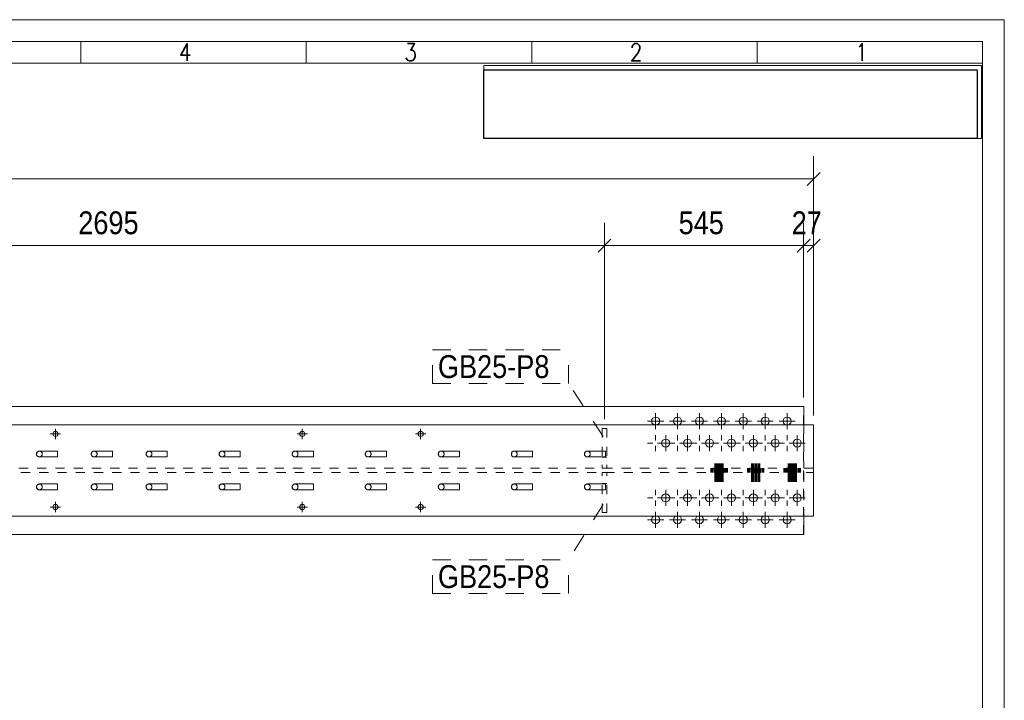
# Model space of a CAD drawing. Header units: millimetres. Extents: x 2 to 405, y 5 to 282.
# Tile 11 of 11: x 297 to 405, y 208 to 282. Entities that reach past the tile are written whole.
import ezdxf

# ---------------------------------------------------------------- set-up
doc = ezdxf.new("R2010")
doc.units = ezdxf.units.MM
for name, pattern in [('XKITLINE00', [0]), ('XKITLINE01', [4, 1, -1, 1, -1]), ('XKITLINE02', [4, 2, -2])]:
    doc.linetypes.add(name, pattern=pattern)
for name, color, linetype, lineweight in [('Bolt', 7, 'Continuous', 0), ('DrawingSheet', 5, 'Continuous', 0), ('OtherObjectType', 1, 'Continuous', 0), ('Part', 2, 'Continuous', 0), ('PartMark', 3, 'Continuous', 0), ('Z-DIMENSIONS', 1, 'Continuous', 0)]:
    doc.layers.add(name, color=color, linetype=linetype, lineweight=lineweight)
doc.styles.add('ARIAL', font='ARIAL.TTF')
doc.styles.add('ROMANS', font='ROMANS__.TTF')
picture_1 = doc.add_image_def('image1.jpg', size_in_pixel=(1304, 175))

# ---------------------------------------------------------------- blocks, each defined once
blk = doc.blocks.new('*A138')
at = {"layer": 'Part', "linetype": 'XKITLINE00', "lineweight": 0}
for p, q in [((383.04, 239.66), (45.32, 239.66)), ((383.04, 239.66), (383.04, 237.66)), ((45.32, 237.66), (384.12, 237.66)), ((384.12, 237.66), (384.12, 227.66)), ((384.12, 227.66), (45.32, 227.66)), ((383.04, 227.66), (383.04, 225.66)), ((383.04, 225.66), (45.32, 225.66))]:
    blk.add_line(p, q, dxfattribs=at)
at = {"layer": 'Part', "linetype": 'XKITLINE01', "lineweight": 0}
for p, q in [((383.02, 225.66), (383.02, 239.66)), ((383.04, 237.66), (383.04, 232.9)), ((384.1, 232.9), (384.1, 237.66)), ((384.1, 232.9), (45.32, 232.9)), ((45.32, 232.42), (384.1, 232.42)), ((383.04, 232.42), (383.04, 227.66)), ((384.1, 232.42), (384.1, 227.66))]:
    blk.add_line(p, q, dxfattribs=at)
blk = doc.blocks.new('*A142')
at = {"layer": 'Part', "linetype": 'XKITLINE00', "lineweight": 0}
for p, q in [((319.02, 230.86), (319.12, 231.09)), ((319.12, 230.63), (319.02, 230.86)), ((319.34, 231.18), (319.12, 231.09)), ((321.34, 231.18), (319.34, 231.18)), ((321.34, 231.18), (321.34, 231.09)), ((321.34, 231.09), (321.34, 230.86)), ((321.34, 230.86), (321.34, 230.63)), ((319.34, 230.54), (319.12, 230.63)), ((321.34, 230.54), (319.34, 230.54)), ((321.34, 230.63), (321.34, 230.54))]:
    blk.add_line(p, q, dxfattribs=at)
at = {"layer": 'Part', "linetype": 'XKITLINE01', "lineweight": 0}
for p, q in [((321.34, 231.09), (321.34, 231.18)), ((321.34, 230.86), (321.34, 231.09)), ((321.34, 230.63), (321.34, 230.86)), ((321.34, 230.54), (321.34, 230.63))]:
    blk.add_line(p, q, dxfattribs=at)
for start, end in [(135, 315), (315, 135)]:
    blk.add_arc((319.34, 230.86), 0.32, start, end, dxfattribs=at)
blk = doc.blocks.new('*A143')
at = {"layer": 'Part', "linetype": 'XKITLINE00', "lineweight": 0}
for p, q in [((319.02, 234.46), (319.12, 234.69)), ((319.12, 234.23), (319.02, 234.46)), ((319.34, 234.78), (319.12, 234.69)), ((319.34, 234.14), (319.12, 234.23)), ((321.34, 234.78), (319.34, 234.78)), ((321.34, 234.14), (319.34, 234.14)), ((321.34, 234.78), (321.34, 234.69)), ((321.34, 234.69), (321.34, 234.46)), ((321.34, 234.46), (321.34, 234.23)), ((321.34, 234.23), (321.34, 234.14))]:
    blk.add_line(p, q, dxfattribs=at)
at = {"layer": 'Part', "linetype": 'XKITLINE01', "lineweight": 0}
for p, q in [((321.34, 234.69), (321.34, 234.78)), ((321.34, 234.46), (321.34, 234.69)), ((321.34, 234.23), (321.34, 234.46)), ((321.34, 234.14), (321.34, 234.23))]:
    blk.add_line(p, q, dxfattribs=at)
for start, end in [(135, 315), (315, 135)]:
    blk.add_arc((319.34, 234.46), 0.32, start, end, dxfattribs=at)
blk = doc.blocks.new('*A144')
at = {"layer": 'Part', "linetype": 'XKITLINE00', "lineweight": 0}
for p, q in [((327.02, 230.86), (327.12, 231.09)), ((327.12, 230.63), (327.02, 230.86)), ((327.34, 231.18), (327.12, 231.09)), ((329.34, 231.18), (327.34, 231.18)), ((329.34, 231.18), (329.34, 231.09)), ((329.34, 231.09), (329.34, 230.86)), ((329.34, 230.86), (329.34, 230.63)), ((327.34, 230.54), (327.12, 230.63)), ((329.34, 230.54), (327.34, 230.54)), ((329.34, 230.63), (329.34, 230.54))]:
    blk.add_line(p, q, dxfattribs=at)
at = {"layer": 'Part', "linetype": 'XKITLINE01', "lineweight": 0}
for p, q in [((329.34, 231.09), (329.34, 231.18)), ((329.34, 230.86), (329.34, 231.09)), ((329.34, 230.63), (329.34, 230.86)), ((329.34, 230.54), (329.34, 230.63))]:
    blk.add_line(p, q, dxfattribs=at)
for start, end in [(135, 315), (315, 135)]:
    blk.add_arc((327.34, 230.86), 0.32, start, end, dxfattribs=at)
blk = doc.blocks.new('*A145')
at = {"layer": 'Part', "linetype": 'XKITLINE00', "lineweight": 0}
for p, q in [((327.02, 234.46), (327.12, 234.69)), ((327.12, 234.23), (327.02, 234.46)), ((327.34, 234.78), (327.12, 234.69)), ((327.34, 234.14), (327.12, 234.23)), ((329.34, 234.78), (327.34, 234.78)), ((329.34, 234.14), (327.34, 234.14)), ((329.34, 234.78), (329.34, 234.69)), ((329.34, 234.69), (329.34, 234.46)), ((329.34, 234.46), (329.34, 234.23)), ((329.34, 234.23), (329.34, 234.14))]:
    blk.add_line(p, q, dxfattribs=at)
at = {"layer": 'Part', "linetype": 'XKITLINE01', "lineweight": 0}
for p, q in [((329.34, 234.69), (329.34, 234.78)), ((329.34, 234.46), (329.34, 234.69)), ((329.34, 234.23), (329.34, 234.46)), ((329.34, 234.14), (329.34, 234.23))]:
    blk.add_line(p, q, dxfattribs=at)
for start, end in [(135, 315), (315, 135)]:
    blk.add_arc((327.34, 234.46), 0.32, start, end, dxfattribs=at)
blk = doc.blocks.new('*A146')
at = {"layer": 'Part', "linetype": 'XKITLINE00', "lineweight": 0}
for p, q in [((335.02, 230.86), (335.12, 231.09)), ((335.12, 230.63), (335.02, 230.86)), ((335.34, 231.18), (335.12, 231.09)), ((337.34, 231.18), (335.34, 231.18)), ((337.34, 231.18), (337.34, 231.09)), ((337.34, 231.09), (337.34, 230.86)), ((337.34, 230.86), (337.34, 230.63)), ((335.34, 230.54), (335.12, 230.63)), ((337.34, 230.54), (335.34, 230.54)), ((337.34, 230.63), (337.34, 230.54))]:
    blk.add_line(p, q, dxfattribs=at)
at = {"layer": 'Part', "linetype": 'XKITLINE01', "lineweight": 0}
for p, q in [((337.34, 231.09), (337.34, 231.18)), ((337.34, 230.86), (337.34, 231.09)), ((337.34, 230.63), (337.34, 230.86)), ((337.34, 230.54), (337.34, 230.63))]:
    blk.add_line(p, q, dxfattribs=at)
for start, end in [(135, 315), (315, 135)]:
    blk.add_arc((335.34, 230.86), 0.32, start, end, dxfattribs=at)
blk = doc.blocks.new('*A147')
at = {"layer": 'Part', "linetype": 'XKITLINE00', "lineweight": 0}
for p, q in [((335.02, 234.46), (335.12, 234.69)), ((335.12, 234.23), (335.02, 234.46)), ((335.34, 234.78), (335.12, 234.69)), ((335.34, 234.14), (335.12, 234.23)), ((337.34, 234.78), (335.34, 234.78)), ((337.34, 234.14), (335.34, 234.14)), ((337.34, 234.78), (337.34, 234.69)), ((337.34, 234.69), (337.34, 234.46)), ((337.34, 234.46), (337.34, 234.23)), ((337.34, 234.23), (337.34, 234.14))]:
    blk.add_line(p, q, dxfattribs=at)
at = {"layer": 'Part', "linetype": 'XKITLINE01', "lineweight": 0}
for p, q in [((337.34, 234.69), (337.34, 234.78)), ((337.34, 234.46), (337.34, 234.69)), ((337.34, 234.23), (337.34, 234.46)), ((337.34, 234.14), (337.34, 234.23))]:
    blk.add_line(p, q, dxfattribs=at)
for start, end in [(135, 315), (315, 135)]:
    blk.add_arc((335.34, 234.46), 0.32, start, end, dxfattribs=at)
blk = doc.blocks.new('*A148')
at = {"layer": 'Part', "linetype": 'XKITLINE00', "lineweight": 0}
for p, q in [((343.02, 230.86), (343.12, 231.09)), ((343.12, 230.63), (343.02, 230.86)), ((343.34, 231.18), (343.12, 231.09)), ((345.34, 231.18), (343.34, 231.18)), ((345.34, 231.18), (345.34, 231.09)), ((345.34, 231.09), (345.34, 230.86)), ((345.34, 230.86), (345.34, 230.63)), ((343.34, 230.54), (343.12, 230.63)), ((345.34, 230.54), (343.34, 230.54)), ((345.34, 230.63), (345.34, 230.54))]:
    blk.add_line(p, q, dxfattribs=at)
at = {"layer": 'Part', "linetype": 'XKITLINE01', "lineweight": 0}
for p, q in [((345.34, 231.09), (345.34, 231.18)), ((345.34, 230.86), (345.34, 231.09)), ((345.34, 230.63), (345.34, 230.86)), ((345.34, 230.54), (345.34, 230.63))]:
    blk.add_line(p, q, dxfattribs=at)
for start, end in [(135, 315), (315, 135)]:
    blk.add_arc((343.34, 230.86), 0.32, start, end, dxfattribs=at)
blk = doc.blocks.new('*A149')
at = {"layer": 'Part', "linetype": 'XKITLINE00', "lineweight": 0}
for p, q in [((343.02, 234.46), (343.12, 234.69)), ((343.12, 234.23), (343.02, 234.46)), ((343.34, 234.78), (343.12, 234.69)), ((343.34, 234.14), (343.12, 234.23)), ((345.34, 234.78), (343.34, 234.78)), ((345.34, 234.14), (343.34, 234.14)), ((345.34, 234.78), (345.34, 234.69)), ((345.34, 234.69), (345.34, 234.46)), ((345.34, 234.46), (345.34, 234.23)), ((345.34, 234.23), (345.34, 234.14))]:
    blk.add_line(p, q, dxfattribs=at)
at = {"layer": 'Part', "linetype": 'XKITLINE01', "lineweight": 0}
for p, q in [((345.34, 234.69), (345.34, 234.78)), ((345.34, 234.46), (345.34, 234.69)), ((345.34, 234.23), (345.34, 234.46)), ((345.34, 234.14), (345.34, 234.23))]:
    blk.add_line(p, q, dxfattribs=at)
for start, end in [(135, 315), (315, 135)]:
    blk.add_arc((343.34, 234.46), 0.32, start, end, dxfattribs=at)
blk = doc.blocks.new('*A150')
at = {"layer": 'Part', "linetype": 'XKITLINE00', "lineweight": 0}
for p, q in [((351.02, 230.86), (351.12, 231.09)), ((351.12, 230.63), (351.02, 230.86)), ((351.34, 231.18), (351.12, 231.09)), ((353.34, 231.18), (351.34, 231.18)), ((353.34, 231.18), (353.34, 231.09)), ((353.34, 231.09), (353.34, 230.86)), ((353.34, 230.86), (353.34, 230.63)), ((351.34, 230.54), (351.12, 230.63)), ((353.34, 230.54), (351.34, 230.54)), ((353.34, 230.63), (353.34, 230.54))]:
    blk.add_line(p, q, dxfattribs=at)
at = {"layer": 'Part', "linetype": 'XKITLINE01', "lineweight": 0}
for p, q in [((353.34, 231.09), (353.34, 231.18)), ((353.34, 230.86), (353.34, 231.09)), ((353.34, 230.63), (353.34, 230.86)), ((353.34, 230.54), (353.34, 230.63))]:
    blk.add_line(p, q, dxfattribs=at)
for start, end in [(135, 315), (315, 135)]:
    blk.add_arc((351.34, 230.86), 0.32, start, end, dxfattribs=at)
blk = doc.blocks.new('*A151')
at = {"layer": 'Part', "linetype": 'XKITLINE00', "lineweight": 0}
for p, q in [((351.02, 234.46), (351.12, 234.69)), ((351.12, 234.23), (351.02, 234.46)), ((351.34, 234.78), (351.12, 234.69)), ((351.34, 234.14), (351.12, 234.23)), ((353.34, 234.78), (351.34, 234.78)), ((353.34, 234.14), (351.34, 234.14)), ((353.34, 234.78), (353.34, 234.69)), ((353.34, 234.69), (353.34, 234.46)), ((353.34, 234.46), (353.34, 234.23)), ((353.34, 234.23), (353.34, 234.14))]:
    blk.add_line(p, q, dxfattribs=at)
at = {"layer": 'Part', "linetype": 'XKITLINE01', "lineweight": 0}
for p, q in [((353.34, 234.69), (353.34, 234.78)), ((353.34, 234.46), (353.34, 234.69)), ((353.34, 234.23), (353.34, 234.46)), ((353.34, 234.14), (353.34, 234.23))]:
    blk.add_line(p, q, dxfattribs=at)
for start, end in [(135, 315), (315, 135)]:
    blk.add_arc((351.34, 234.46), 0.32, start, end, dxfattribs=at)
blk = doc.blocks.new('*A154')
at = {"layer": 'Part', "linetype": 'XKITLINE00', "lineweight": 0}
for p, q in [((359.02, 230.86), (359.12, 231.09)), ((359.12, 230.63), (359.02, 230.86)), ((359.34, 231.18), (359.12, 231.09)), ((361.34, 231.18), (359.34, 231.18)), ((361.34, 231.18), (361.34, 231.09)), ((361.34, 231.09), (361.34, 230.86)), ((361.34, 230.86), (361.34, 230.63)), ((359.34, 230.54), (359.12, 230.63)), ((361.34, 230.54), (359.34, 230.54)), ((361.34, 230.63), (361.34, 230.54))]:
    blk.add_line(p, q, dxfattribs=at)
at = {"layer": 'Part', "linetype": 'XKITLINE01', "lineweight": 0}
for p, q in [((361.34, 231.09), (361.34, 231.18)), ((361.34, 230.86), (361.34, 231.09)), ((361.34, 230.63), (361.34, 230.86)), ((361.34, 230.54), (361.34, 230.63))]:
    blk.add_line(p, q, dxfattribs=at)
for start, end in [(135, 315), (315, 135)]:
    blk.add_arc((359.34, 230.86), 0.32, start, end, dxfattribs=at)
blk = doc.blocks.new('*A155')
at = {"layer": 'Part', "linetype": 'XKITLINE00', "lineweight": 0}
for p, q in [((359.02, 234.46), (359.12, 234.69)), ((359.12, 234.23), (359.02, 234.46)), ((359.34, 234.78), (359.12, 234.69)), ((359.34, 234.14), (359.12, 234.23)), ((361.34, 234.78), (359.34, 234.78)), ((361.34, 234.14), (359.34, 234.14)), ((361.34, 234.78), (361.34, 234.69)), ((361.34, 234.69), (361.34, 234.46)), ((361.34, 234.46), (361.34, 234.23)), ((361.34, 234.23), (361.34, 234.14))]:
    blk.add_line(p, q, dxfattribs=at)
at = {"layer": 'Part', "linetype": 'XKITLINE01', "lineweight": 0}
for p, q in [((361.34, 234.69), (361.34, 234.78)), ((361.34, 234.46), (361.34, 234.69)), ((361.34, 234.23), (361.34, 234.46)), ((361.34, 234.14), (361.34, 234.23))]:
    blk.add_line(p, q, dxfattribs=at)
for start, end in [(135, 315), (315, 135)]:
    blk.add_arc((359.34, 234.46), 0.32, start, end, dxfattribs=at)
blk = doc.blocks.new('*A156')
at = {"layer": 'Part', "linetype": 'XKITLINE00', "lineweight": 0}
for p, q in [((311.02, 230.86), (311.12, 231.09)), ((311.12, 230.63), (311.02, 230.86)), ((311.34, 231.18), (311.12, 231.09)), ((313.34, 231.18), (311.34, 231.18)), ((313.34, 231.18), (313.34, 231.09)), ((313.34, 231.09), (313.34, 230.86)), ((313.34, 230.86), (313.34, 230.63)), ((311.34, 230.54), (311.12, 230.63)), ((313.34, 230.54), (311.34, 230.54)), ((313.34, 230.63), (313.34, 230.54))]:
    blk.add_line(p, q, dxfattribs=at)
at = {"layer": 'Part', "linetype": 'XKITLINE01', "lineweight": 0}
for p, q in [((313.34, 231.09), (313.34, 231.18)), ((313.34, 230.86), (313.34, 231.09)), ((313.34, 230.63), (313.34, 230.86)), ((313.34, 230.54), (313.34, 230.63))]:
    blk.add_line(p, q, dxfattribs=at)
for start, end in [(135, 315), (315, 135)]:
    blk.add_arc((311.34, 230.86), 0.32, start, end, dxfattribs=at)
blk = doc.blocks.new('*A157')
at = {"layer": 'Part', "linetype": 'XKITLINE00', "lineweight": 0}
for p, q in [((311.02, 234.46), (311.12, 234.69)), ((311.12, 234.23), (311.02, 234.46)), ((311.34, 234.78), (311.12, 234.69)), ((311.34, 234.14), (311.12, 234.23)), ((313.34, 234.78), (311.34, 234.78)), ((313.34, 234.14), (311.34, 234.14)), ((313.34, 234.78), (313.34, 234.69)), ((313.34, 234.69), (313.34, 234.46)), ((313.34, 234.46), (313.34, 234.23)), ((313.34, 234.23), (313.34, 234.14))]:
    blk.add_line(p, q, dxfattribs=at)
at = {"layer": 'Part', "linetype": 'XKITLINE01', "lineweight": 0}
for p, q in [((313.34, 234.69), (313.34, 234.78)), ((313.34, 234.46), (313.34, 234.69)), ((313.34, 234.23), (313.34, 234.46)), ((313.34, 234.14), (313.34, 234.23))]:
    blk.add_line(p, q, dxfattribs=at)
for start, end in [(135, 315), (315, 135)]:
    blk.add_arc((311.34, 234.46), 0.32, start, end, dxfattribs=at)
blk = doc.blocks.new('*A163')
at = {"layer": 'Part', "linetype": 'XKITLINE01', "lineweight": 0}
for p, q in [((361.46, 232.42), (360.98, 232.42)), ((360.98, 228.06), (360.98, 232.42)), ((361.46, 228.06), (361.46, 232.42)), ((361.46, 231.22), (360.98, 231.22)), ((361.46, 228.06), (360.98, 228.06))]:
    blk.add_line(p, q, dxfattribs=at)
blk = doc.blocks.new('*A174')
at = {"layer": 'Bolt', "linetype": 'XKITLINE02', "lineweight": 0}
for p, q in [((373.32, 231.42), (373.32, 234.74)), ((373.4, 231.42), (373.4, 234.74)), ((373.47, 231.42), (373.47, 234.74)), ((373.55, 231.42), (373.55, 234.74)), ((373.68, 231.42), (373.68, 234.74)), ((373.77, 231.42), (373.77, 234.74)), ((373.87, 231.42), (373.87, 234.74)), ((374, 231.42), (374, 234.74)), ((374.07, 231.42), (374.07, 234.74)), ((374.15, 231.42), (374.15, 234.74)), ((374.23, 231.42), (374.23, 234.74)), ((377.32, 231.42), (377.32, 234.74)), ((377.39, 231.42), (377.39, 234.74)), ((377.47, 231.42), (377.47, 234.74)), ((377.55, 231.42), (377.55, 234.74)), ((377.68, 231.42), (377.68, 234.74)), ((377.77, 231.42), (377.77, 234.74)), ((377.87, 231.42), (377.87, 234.74)), ((378, 231.42), (378, 234.74)), ((378.07, 231.42), (378.07, 234.74)), ((378.15, 231.42), (378.15, 234.74)), ((378.23, 231.42), (378.23, 234.74)), ((381.32, 231.42), (381.32, 234.74)), ((381.39, 231.42), (381.39, 234.74)), ((381.47, 231.42), (381.47, 234.74)), ((381.55, 231.42), (381.55, 234.74)), ((381.67, 231.42), (381.67, 234.74)), ((381.77, 231.42), (381.77, 234.74)), ((381.87, 231.42), (381.87, 234.74)), ((381.99, 231.42), (381.99, 234.74)), ((382.07, 231.42), (382.07, 234.74)), ((382.15, 231.42), (382.15, 234.74)), ((382.23, 231.42), (382.23, 234.74)), ((372.87, 232.42), (372.87, 232.9)), ((372.95, 232.42), (372.95, 232.9)), ((373.02, 232.42), (373.02, 232.9)), ((373.1, 232.42), (373.1, 232.9)), ((373.23, 232.42), (373.23, 232.9)), ((373.32, 232.42), (373.32, 232.9)), ((373.42, 232.42), (373.42, 232.9)), ((373.55, 232.42), (373.55, 232.9)), ((373.62, 232.42), (373.62, 232.9)), ((373.7, 232.42), (373.7, 232.9)), ((373.77, 232.42), (373.77, 232.9)), ((373.78, 232.42), (373.78, 232.9)), ((373.85, 232.42), (373.85, 232.9)), ((373.92, 232.42), (373.92, 232.9)), ((374, 232.42), (374, 232.9)), ((374.13, 232.42), (374.13, 232.9)), ((374.22, 232.42), (374.22, 232.9)), ((374.32, 232.42), (374.32, 232.9)), ((374.45, 232.42), (374.45, 232.9)), ((374.53, 232.42), (374.53, 232.9)), ((374.6, 232.42), (374.6, 232.9)), ((374.68, 232.42), (374.68, 232.9)), ((376.87, 232.42), (376.87, 232.9)), ((376.94, 232.42), (376.94, 232.9)), ((377.02, 232.42), (377.02, 232.9)), ((377.1, 232.42), (377.1, 232.9)), ((377.23, 232.42), (377.23, 232.9)), ((377.32, 232.42), (377.32, 232.9)), ((377.42, 232.42), (377.42, 232.9)), ((377.55, 232.42), (377.55, 232.9)), ((377.62, 232.42), (377.62, 232.9)), ((377.7, 232.42), (377.7, 232.9)), ((377.77, 232.42), (377.77, 232.9)), ((377.78, 232.42), (377.78, 232.9)), ((377.85, 232.42), (377.85, 232.9)), ((377.92, 232.42), (377.92, 232.9)), ((378, 232.42), (378, 232.9)), ((378.13, 232.42), (378.13, 232.9)), ((378.22, 232.42), (378.22, 232.9)), ((378.32, 232.42), (378.32, 232.9)), ((378.45, 232.42), (378.45, 232.9)), ((378.52, 232.42), (378.52, 232.9)), ((378.6, 232.42), (378.6, 232.9)), ((378.68, 232.42), (378.68, 232.9)), ((380.87, 232.42), (380.87, 232.9)), ((380.94, 232.42), (380.94, 232.9)), ((381.02, 232.42), (381.02, 232.9)), ((381.1, 232.42), (381.1, 232.9)), ((381.22, 232.42), (381.22, 232.9)), ((381.32, 232.42), (381.32, 232.9)), ((381.42, 232.42), (381.42, 232.9)), ((381.54, 232.42), (381.54, 232.9)), ((381.62, 232.42), (381.62, 232.9)), ((381.7, 232.42), (381.7, 232.9)), ((381.77, 232.42), (381.77, 232.9)), ((381.78, 232.42), (381.78, 232.9)), ((381.84, 232.42), (381.84, 232.9)), ((381.92, 232.42), (381.92, 232.9)), ((382, 232.42), (382, 232.9)), ((382.13, 232.42), (382.13, 232.9)), ((382.22, 232.42), (382.22, 232.9)), ((382.32, 232.42), (382.32, 232.9)), ((382.45, 232.42), (382.45, 232.9)), ((382.52, 232.42), (382.52, 232.9)), ((382.6, 232.42), (382.6, 232.9)), ((382.68, 232.42), (382.68, 232.9))]:
    blk.add_line(p, q, dxfattribs=at)
blk = doc.blocks.new('*A175')
at = {"layer": 'Bolt', "linetype": 'XKITLINE00', "lineweight": 0}
for p, q in [((365.94, 229.66), (366.53, 229.66)), ((366.82, 230.54), (366.82, 229.95)), ((367.7, 229.66), (367.11, 229.66)), ((368.34, 229.66), (368.93, 229.66)), ((369.22, 230.54), (369.22, 229.95)), ((370.1, 229.66), (369.51, 229.66)), ((370.74, 229.66), (371.33, 229.66)), ((371.62, 230.54), (371.62, 229.95)), ((372.5, 229.66), (371.91, 229.66)), ((373.14, 229.66), (373.73, 229.66)), ((374.02, 230.54), (374.02, 229.95)), ((374.9, 229.66), (374.31, 229.66)), ((375.54, 229.66), (376.13, 229.66)), ((376.42, 230.54), (376.42, 229.95)), ((377.3, 229.66), (376.71, 229.66)), ((377.94, 229.66), (378.53, 229.66)), ((378.82, 230.54), (378.82, 229.95)), ((379.7, 229.66), (379.11, 229.66)), ((380.34, 229.66), (380.93, 229.66)), ((381.22, 230.54), (381.22, 229.95)), ((382.1, 229.66), (381.51, 229.66)), ((366.82, 228.78), (366.82, 229.36)), ((369.22, 228.78), (369.22, 229.36)), ((371.62, 228.78), (371.62, 229.36)), ((374.02, 228.78), (374.02, 229.36)), ((376.42, 228.78), (376.42, 229.36)), ((378.82, 228.78), (378.82, 229.36)), ((381.22, 228.78), (381.22, 229.36)), ((366.82, 226.38), (366.82, 228.14)), ((369.22, 226.38), (369.22, 228.14)), ((371.62, 226.38), (371.62, 228.14)), ((374.02, 226.38), (374.02, 228.14)), ((376.42, 226.38), (376.42, 228.14)), ((378.82, 226.38), (378.82, 228.14)), ((381.22, 226.38), (381.22, 228.14)), ((365.94, 227.26), (367.7, 227.26)), ((368.34, 227.26), (370.1, 227.26)), ((370.74, 227.26), (372.5, 227.26)), ((373.14, 227.26), (374.9, 227.26)), ((375.54, 227.26), (377.3, 227.26)), ((377.94, 227.26), (379.7, 227.26)), ((380.34, 227.26), (382.1, 227.26))]:
    blk.add_line(p, q, dxfattribs=at)
for centre in [(366.82, 227.26), (369.22, 227.26), (371.62, 227.26), (374.02, 227.26), (376.42, 227.26), (378.82, 227.26), (381.22, 227.26)]:
    blk.add_circle(centre, 0.44, dxfattribs=at)
blk = doc.blocks.new('*A176')
at = {"layer": 'Bolt', "linetype": 'XKITLINE00', "lineweight": 0}
for p, q in [((366.82, 237.18), (366.82, 238.94)), ((369.22, 237.18), (369.22, 238.94)), ((371.62, 237.18), (371.62, 238.94)), ((374.02, 237.18), (374.02, 238.94)), ((376.42, 237.18), (376.42, 238.94)), ((378.82, 237.18), (378.82, 238.94)), ((381.22, 237.18), (381.22, 238.94)), ((365.94, 238.06), (367.7, 238.06)), ((368.34, 238.06), (370.1, 238.06)), ((370.74, 238.06), (372.5, 238.06)), ((373.14, 238.06), (374.9, 238.06)), ((375.54, 238.06), (377.3, 238.06)), ((377.94, 238.06), (379.7, 238.06)), ((380.34, 238.06), (382.1, 238.06)), ((366.82, 236.54), (366.82, 235.95)), ((369.22, 236.54), (369.22, 235.95)), ((371.62, 236.54), (371.62, 235.95)), ((374.02, 236.54), (374.02, 235.95)), ((376.42, 236.54), (376.42, 235.95)), ((378.82, 236.54), (378.82, 235.95)), ((381.22, 236.54), (381.22, 235.95)), ((365.94, 235.66), (366.53, 235.66)), ((366.82, 234.78), (366.82, 235.36)), ((367.7, 235.66), (367.11, 235.66)), ((368.34, 235.66), (368.93, 235.66)), ((369.22, 234.78), (369.22, 235.36)), ((370.1, 235.66), (369.51, 235.66)), ((370.74, 235.66), (371.33, 235.66)), ((371.62, 234.78), (371.62, 235.36)), ((372.5, 235.66), (371.91, 235.66)), ((373.14, 235.66), (373.73, 235.66)), ((374.02, 234.78), (374.02, 235.36)), ((374.9, 235.66), (374.31, 235.66)), ((375.54, 235.66), (376.13, 235.66)), ((376.42, 234.78), (376.42, 235.36)), ((377.3, 235.66), (376.71, 235.66)), ((377.94, 235.66), (378.53, 235.66)), ((378.82, 234.78), (378.82, 235.36)), ((379.7, 235.66), (379.11, 235.66)), ((380.34, 235.66), (380.93, 235.66)), ((381.22, 234.78), (381.22, 235.36)), ((382.1, 235.66), (381.51, 235.66))]:
    blk.add_line(p, q, dxfattribs=at)
for centre in [(366.82, 238.06), (369.22, 238.06), (371.62, 238.06), (374.02, 238.06), (376.42, 238.06), (378.82, 238.06), (381.22, 238.06)]:
    blk.add_circle(centre, 0.44, dxfattribs=at)
blk = doc.blocks.new('*A178')
at = {"layer": 'Bolt', "linetype": 'XKITLINE00', "lineweight": 0}
for p, q in [((301.09, 237.22), (301.09, 236.1)), ((328.13, 237.22), (328.13, 236.1)), ((341.09, 237.22), (341.09, 236.1)), ((301.65, 236.66), (300.53, 236.66)), ((328.69, 236.66), (327.57, 236.66)), ((341.65, 236.66), (340.53, 236.66)), ((301.65, 228.66), (300.53, 228.66)), ((301.09, 229.22), (301.09, 228.1)), ((328.69, 228.66), (327.57, 228.66)), ((328.13, 229.22), (328.13, 228.1)), ((341.65, 228.66), (340.53, 228.66)), ((341.09, 229.22), (341.09, 228.1))]:
    blk.add_line(p, q, dxfattribs=at)
for centre in [(301.09, 236.66), (328.13, 236.66), (341.09, 236.66), (301.09, 228.66), (328.13, 228.66), (341.09, 228.66)]:
    blk.add_circle(centre, 0.28, dxfattribs=at)
blk = doc.blocks.new('*A179')
at = {"layer": 'Bolt', "linetype": 'XKITLINE00', "lineweight": 0}
for p, q in [((367.92, 234.78), (367.92, 236.54)), ((370.32, 234.78), (370.32, 236.54)), ((372.72, 234.78), (372.72, 236.54)), ((375.12, 234.78), (375.12, 236.54)), ((377.52, 234.78), (377.52, 236.54)), ((379.92, 234.78), (379.92, 236.54)), ((382.32, 234.78), (382.32, 236.54)), ((367.04, 235.66), (368.8, 235.66)), ((369.44, 235.66), (371.2, 235.66)), ((371.84, 235.66), (373.6, 235.66)), ((374.24, 235.66), (376, 235.66)), ((376.64, 235.66), (378.4, 235.66)), ((379.04, 235.66), (380.8, 235.66)), ((381.44, 235.66), (383.2, 235.66))]:
    blk.add_line(p, q, dxfattribs=at)
for centre in [(367.92, 235.66), (370.32, 235.66), (372.72, 235.66), (375.12, 235.66), (377.52, 235.66), (379.92, 235.66), (382.32, 235.66)]:
    blk.add_circle(centre, 0.44, dxfattribs=at)
blk = doc.blocks.new('*A180')
at = {"layer": 'Bolt', "linetype": 'XKITLINE00', "lineweight": 0}
for p, q in [((367.04, 229.66), (368.8, 229.66)), ((367.92, 228.78), (367.92, 230.54)), ((369.44, 229.66), (371.2, 229.66)), ((370.32, 228.78), (370.32, 230.54)), ((371.84, 229.66), (373.6, 229.66)), ((372.72, 228.78), (372.72, 230.54)), ((374.24, 229.66), (376, 229.66)), ((375.12, 228.78), (375.12, 230.54)), ((376.64, 229.66), (378.4, 229.66)), ((377.52, 228.78), (377.52, 230.54)), ((379.04, 229.66), (380.8, 229.66)), ((379.92, 228.78), (379.92, 230.54)), ((381.44, 229.66), (383.2, 229.66)), ((382.32, 228.78), (382.32, 230.54))]:
    blk.add_line(p, q, dxfattribs=at)
for centre in [(367.92, 229.66), (370.32, 229.66), (372.72, 229.66), (375.12, 229.66), (377.52, 229.66), (379.92, 229.66), (382.32, 229.66)]:
    blk.add_circle(centre, 0.44, dxfattribs=at)
blk = doc.blocks.new('*A238')
at = {"layer": 'Part', "linetype": 'XKITLINE01', "lineweight": 0}
for p, q in [((360.98, 237.26), (360.98, 232.9)), ((360.98, 237.26), (361.46, 237.26)), ((361.46, 237.26), (361.46, 232.9)), ((361.46, 234.1), (360.98, 234.1)), ((360.98, 232.9), (361.46, 232.9))]:
    blk.add_line(p, q, dxfattribs=at)
blk = doc.blocks.new('*A239')
at = {"layer": 'Part', "linetype": 'XKITLINE00', "lineweight": 0}
for p, q in [((305.02, 230.86), (305.12, 231.09)), ((305.12, 230.63), (305.02, 230.86)), ((305.34, 231.18), (305.12, 231.09)), ((307.34, 231.18), (305.34, 231.18)), ((307.34, 231.18), (307.34, 231.09)), ((307.34, 231.09), (307.34, 230.86)), ((307.34, 230.86), (307.34, 230.63)), ((305.34, 230.54), (305.12, 230.63)), ((307.34, 230.54), (305.34, 230.54)), ((307.34, 230.63), (307.34, 230.54))]:
    blk.add_line(p, q, dxfattribs=at)
at = {"layer": 'Part', "linetype": 'XKITLINE01', "lineweight": 0}
for p, q in [((307.34, 231.09), (307.34, 231.18)), ((307.34, 230.86), (307.34, 231.09)), ((307.34, 230.63), (307.34, 230.86)), ((307.34, 230.54), (307.34, 230.63))]:
    blk.add_line(p, q, dxfattribs=at)
for start, end in [(135, 315), (315, 135)]:
    blk.add_arc((305.34, 230.86), 0.32, start, end, dxfattribs=at)
blk = doc.blocks.new('*A240')
at = {"layer": 'Part', "linetype": 'XKITLINE00', "lineweight": 0}
for p, q in [((305.02, 234.46), (305.12, 234.69)), ((305.12, 234.23), (305.02, 234.46)), ((305.34, 234.78), (305.12, 234.69)), ((305.34, 234.14), (305.12, 234.23)), ((307.34, 234.78), (305.34, 234.78)), ((307.34, 234.14), (305.34, 234.14)), ((307.34, 234.78), (307.34, 234.69)), ((307.34, 234.69), (307.34, 234.46)), ((307.34, 234.46), (307.34, 234.23)), ((307.34, 234.23), (307.34, 234.14))]:
    blk.add_line(p, q, dxfattribs=at)
at = {"layer": 'Part', "linetype": 'XKITLINE01', "lineweight": 0}
for p, q in [((307.34, 234.69), (307.34, 234.78)), ((307.34, 234.46), (307.34, 234.69)), ((307.34, 234.23), (307.34, 234.46)), ((307.34, 234.14), (307.34, 234.23))]:
    blk.add_line(p, q, dxfattribs=at)
for start, end in [(135, 315), (315, 135)]:
    blk.add_arc((305.34, 234.46), 0.32, start, end, dxfattribs=at)
blk = doc.blocks.new('*A241')
at = {"layer": 'Part', "linetype": 'XKITLINE00', "lineweight": 0}
for p, q in [((299.02, 230.86), (299.12, 231.09)), ((299.12, 230.63), (299.02, 230.86)), ((299.34, 231.18), (299.12, 231.09)), ((301.34, 231.18), (299.34, 231.18)), ((301.34, 231.18), (301.34, 231.09)), ((301.34, 231.09), (301.34, 230.86)), ((301.34, 230.86), (301.34, 230.63)), ((299.34, 230.54), (299.12, 230.63)), ((301.34, 230.54), (299.34, 230.54)), ((301.34, 230.63), (301.34, 230.54))]:
    blk.add_line(p, q, dxfattribs=at)
at = {"layer": 'Part', "linetype": 'XKITLINE01', "lineweight": 0}
for p, q in [((301.34, 231.09), (301.34, 231.18)), ((301.34, 230.86), (301.34, 231.09)), ((301.34, 230.63), (301.34, 230.86)), ((301.34, 230.54), (301.34, 230.63))]:
    blk.add_line(p, q, dxfattribs=at)
for start, end in [(135, 315), (315, 135)]:
    blk.add_arc((299.34, 230.86), 0.32, start, end, dxfattribs=at)
blk = doc.blocks.new('*A242')
at = {"layer": 'Part', "linetype": 'XKITLINE00', "lineweight": 0}
for p, q in [((299.02, 234.46), (299.12, 234.69)), ((299.12, 234.23), (299.02, 234.46)), ((299.34, 234.78), (299.12, 234.69)), ((299.34, 234.14), (299.12, 234.23)), ((301.34, 234.78), (299.34, 234.78)), ((301.34, 234.14), (299.34, 234.14)), ((301.34, 234.78), (301.34, 234.69)), ((301.34, 234.69), (301.34, 234.46)), ((301.34, 234.46), (301.34, 234.23)), ((301.34, 234.23), (301.34, 234.14))]:
    blk.add_line(p, q, dxfattribs=at)
at = {"layer": 'Part', "linetype": 'XKITLINE01', "lineweight": 0}
for p, q in [((301.34, 234.69), (301.34, 234.78)), ((301.34, 234.46), (301.34, 234.69)), ((301.34, 234.23), (301.34, 234.46)), ((301.34, 234.14), (301.34, 234.23))]:
    blk.add_line(p, q, dxfattribs=at)
for start, end in [(135, 315), (315, 135)]:
    blk.add_arc((299.34, 234.46), 0.32, start, end, dxfattribs=at)
blk = doc.blocks.new('*A323')
at = {"layer": 'DrawingSheet', "linetype": 'XKITLINE00', "lineweight": 0}
for p, q in [((405, 282), (5, 282)), ((405, 5), (405, 282))]:
    blk.add_line(p, q, dxfattribs=at)
blk = doc.blocks.new('*A325')
at = {"layer": 'OtherObjectType', "linetype": 'XKITLINE00', "lineweight": 0}
for p, q in [((405, 282), (5, 282)), ((405, 5), (405, 282)), ((7.38, 279.62), (402.62, 279.62)), ((402.62, 279.62), (7.38, 279.62)), ((303.88, 279.62), (303.88, 277.24)), ((328.57, 279.62), (328.57, 277.24)), ((353.25, 279.62), (353.25, 277.24)), ((377.94, 279.62), (377.94, 277.24)), ((402.62, 279.62), (402.62, 277.24)), ((402.62, 279.62), (402.62, 7.38)), ((9.76, 277.24), (402.62, 277.24)), ((402.62, 63.21), (402.62, 277.24)), ((402.62, 63.21), (402.62, 277.24)), ((348, 277), (402.5, 277)), ((348, 269), (348, 277)), ((402.5, 277), (402.5, 269)), ((402.5, 269), (348, 269))]:
    blk.add_line(p, q, dxfattribs=at)
at = {"layer": 'OtherObjectType', "style": 'ROMANS', "width": 0.85}
for s, p in [('4', (314.62, 277.48)), ('3', (339.31, 277.48)), ('2', (363.99, 277.48)), ('1', (388.68, 277.48))]:
    blk.add_text(s, height=1.9, dxfattribs=at).set_placement(p)
image = blk.add_image(picture_1, insert=(348, 269), size_in_units=(54.02, 7.5))
blk = doc.blocks.new('*A400')
at = {"layer": 'Z-DIMENSIONS', "linetype": 'XKITLINE00', "lineweight": 0}
for p, q in [((384.12, 238.66), (384.12, 267.07)), ((384.82, 265.27), (383.41, 263.86)), ((45.32, 264.57), (384.12, 264.57))]:
    blk.add_line(p, q, dxfattribs=at)
at = {"layer": 'Z-DIMENSIONS'}
blk.add_point((384.12, 264.57), dxfattribs=at)
blk = doc.blocks.new('*A406')
at = {"layer": 'PartMark', "linetype": 'XKITLINE02', "lineweight": 0}
for p, q in [((361.08, 228.94), (357.29, 222.89)), ((342.38, 222.89), (357.29, 222.89)), ((342.38, 219.19), (342.38, 222.89)), ((357.29, 219.19), (357.29, 222.89)), ((342.38, 219.19), (357.29, 219.19))]:
    blk.add_line(p, q, dxfattribs=at)
at = {"layer": 'PartMark', "style": 'ARIAL', "width": 0.85}
blk.add_text('GB25-P8', height=2.5, dxfattribs=at).set_placement((342.98, 219.79))
blk = doc.blocks.new('*A418')
at = {"layer": 'Z-DIMENSIONS', "linetype": 'XKITLINE00', "lineweight": 0}
for p, q in [((383.02, 240.66), (383.02, 259.77)), ((384.12, 238.66), (384.12, 259.77)), ((383.73, 257.98), (382.31, 256.56)), ((384.82, 257.98), (383.41, 256.56)), ((383.02, 257.27), (384.12, 257.27))]:
    blk.add_line(p, q, dxfattribs=at)
at = {"layer": 'Z-DIMENSIONS'}
for p in [(383.02, 257.27), (384.12, 257.27)]:
    blk.add_point(p, dxfattribs=at)
at = {"layer": 'Z-DIMENSIONS', "style": 'ARIAL', "width": 0.85}
blk.add_text('27', height=2.5, dxfattribs=at).set_placement((381.72, 258.52))
blk = doc.blocks.new('*A419')
at = {"layer": 'Z-DIMENSIONS', "linetype": 'XKITLINE00', "lineweight": 0}
for p, q in [((361.22, 238.26), (361.22, 259.77)), ((383.02, 240.66), (383.02, 259.77)), ((361.92, 257.98), (360.51, 256.56)), ((383.73, 257.98), (382.31, 256.56)), ((361.22, 257.27), (383.02, 257.27))]:
    blk.add_line(p, q, dxfattribs=at)
at = {"layer": 'Z-DIMENSIONS'}
for p in [(361.22, 257.27), (383.02, 257.27)]:
    blk.add_point(p, dxfattribs=at)
at = {"layer": 'Z-DIMENSIONS', "style": 'ARIAL', "width": 0.85}
blk.add_text('545', height=2.5, dxfattribs=at).set_placement((369.34, 258.52))
blk = doc.blocks.new('*A420')
at = {"layer": 'Z-DIMENSIONS', "linetype": 'XKITLINE00', "lineweight": 0}
for p, q in [((361.22, 238.26), (361.22, 259.77)), ((361.92, 257.98), (360.51, 256.56)), ((253.4, 257.27), (361.22, 257.27))]:
    blk.add_line(p, q, dxfattribs=at)
at = {"layer": 'Z-DIMENSIONS'}
blk.add_point((361.22, 257.27), dxfattribs=at)
at = {"layer": 'Z-DIMENSIONS', "style": 'ARIAL', "width": 0.85}
blk.add_text('2695', height=2.5, dxfattribs=at).set_placement((303.6, 258.52))
blk = doc.blocks.new('*A421')
at = {"layer": 'PartMark', "linetype": 'XKITLINE02', "lineweight": 0}
for p, q in [((342.38, 245.88), (357.29, 245.88)), ((342.38, 242.18), (342.38, 245.88)), ((357.29, 242.18), (357.29, 245.88)), ((342.38, 242.18), (357.29, 242.18)), ((361.08, 236.37), (357.29, 242.18))]:
    blk.add_line(p, q, dxfattribs=at)
at = {"layer": 'PartMark', "style": 'ARIAL', "width": 0.85}
blk.add_text('GB25-P8', height=2.5, dxfattribs=at).set_placement((342.98, 242.78))

msp = doc.modelspace()

# ---------------------------------------------------------------- block references
at = {"lineweight": 0}
for name in ['*A323', '*A325', '*A400', '*A420', '*A419', '*A418', '*A421', '*A138', '*A176', '*A178', '*A238', '*A179', '*A242', '*A240', '*A157', '*A143', '*A145', '*A147', '*A149', '*A151', '*A155', '*A174', '*A163', '*A241', '*A239', '*A156', '*A142', '*A144', '*A146', '*A148', '*A150', '*A154', '*A175', '*A180', '*A406']:
    msp.add_blockref(name, (0, 0), dxfattribs=at)

doc.saveas('drawing.dxf')
